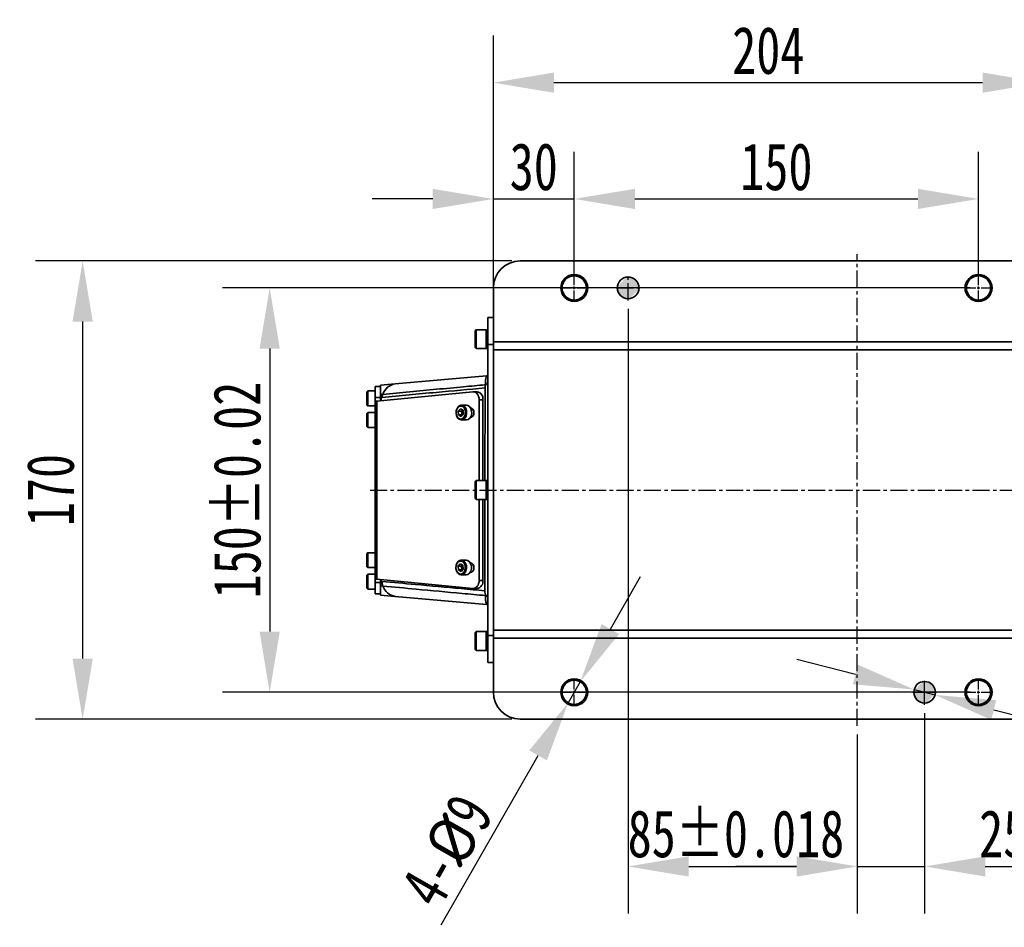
# Model space of a CAD drawing. Header units: millimetres. Extents: x 4180 to 7964, y -765 to 3096.
# Tile 28 of 30: x 5300 to 5666, y 2298 to 2635. Entities that reach past the tile are written whole.
import ezdxf

# ---------------------------------------------------------------- set-up
doc = ezdxf.new("R2010")
doc.units = ezdxf.units.MM
doc.header["$PDSIZE"] = -1
doc.linetypes.add('CENTER', pattern=[10.16, 6.35, -1.27, 1.27, -1.27])
doc.linetypes.add('CENTER2', pattern=[1.125, 0.75, -0.125, 0.125, -0.125])
doc.layers.add('细线层', color=7, linetype='Continuous')
doc.dimstyles.new('ISO-25', dxfattribs={"dimscale": 5, "dimtxt": 3.5, "dimasz": 4.5, "dimexe": 3.5, "dimexo": 0.625, "dimtad": 1, "dimdec": 1, "dimtxsty": 'Standard', "dimcen": 2.5, "dimclrd": 1, "dimclre": 1, "dimadec": 0, "dimazin": 0, "dimtfac": 1, "dimtdec": 1, "dimtmove": 1, "dimatfit": 3, "dimfxl": 1, "dimarcsym": 0})

# ---------------------------------------------------------------- blocks, each defined once
blk = doc.blocks.new('*U25')
at = {"color": 0, "linetype": 'CENTER2', "transparency": 16777216}
for p, q in [((0, 1), (0, 5.12)), ((-5.12, 0), (-1, 0)), ((1, 0), (5.12, 0)), ((0, -5.12), (0, -1))]:
    blk.add_line(p, q, dxfattribs=at)
at = {"color": 0, "linetype": 'Continuous', "transparency": 16777216}
for p, q in [((-0.5, 0), (0.5, 0)), ((0, -0.5), (0, 0.5))]:
    blk.add_line(p, q, dxfattribs=at)
blk = doc.blocks.new('*U26')
at = {"color": 0, "linetype": 'CENTER2', "transparency": 16777216}
for p, q in [((0, 1), (0, 5.12)), ((-5.12, 0), (-1, 0)), ((1, 0), (5.12, 0)), ((0, -5.12), (0, -1))]:
    blk.add_line(p, q, dxfattribs=at)
at = {"color": 0, "linetype": 'Continuous', "transparency": 16777216}
for p, q in [((-0.5, 0), (0.5, 0)), ((0, -0.5), (0, 0.5))]:
    blk.add_line(p, q, dxfattribs=at)
blk = doc.blocks.new('*U27')
at = {"color": 0, "linetype": 'CENTER2', "transparency": 16777216}
for p, q in [((0, 0.8), (0, 4.12)), ((-4.12, 0), (-0.8, 0)), ((0.8, 0), (4.12, 0)), ((0, -4.12), (0, -0.8))]:
    blk.add_line(p, q, dxfattribs=at)
at = {"color": 0, "linetype": 'Continuous', "transparency": 16777216}
for p, q in [((-0.4, 0), (0.4, 0)), ((0, -0.4), (0, 0.4))]:
    blk.add_line(p, q, dxfattribs=at)
blk = doc.blocks.new('*U28')
at = {"color": 0, "linetype": 'CENTER2', "transparency": 16777216}
for p, q in [((0, 1), (0, 5.12)), ((-5.12, 0), (-1, 0)), ((1, 0), (5.12, 0)), ((0, -5.12), (0, -1))]:
    blk.add_line(p, q, dxfattribs=at)
at = {"color": 0, "linetype": 'Continuous', "transparency": 16777216}
for p, q in [((-0.5, 0), (0.5, 0)), ((0, -0.5), (0, 0.5))]:
    blk.add_line(p, q, dxfattribs=at)
blk = doc.blocks.new('*U29')
at = {"color": 0, "linetype": 'CENTER2', "transparency": 16777216}
for p, q in [((0, 1), (0, 5.12)), ((-5.12, 0), (-1, 0)), ((1, 0), (5.12, 0)), ((0, -5.12), (0, -1))]:
    blk.add_line(p, q, dxfattribs=at)
at = {"color": 0, "linetype": 'Continuous', "transparency": 16777216}
for p, q in [((-0.5, 0), (0.5, 0)), ((0, -0.5), (0, 0.5))]:
    blk.add_line(p, q, dxfattribs=at)
blk = doc.blocks.new('*D31')
at = {"color": 1, "lineweight": -2, "transparency": 16777216}
for p, q in [((5652.97, 2535.39), (5375.61, 2535.39)), ((5393.11, 2512.89), (5393.11, 2407.89)), ((5652.97, 2385.39), (5375.61, 2385.39))]:
    blk.add_line(p, q, dxfattribs=at)
at = {"color": 1, "transparency": 16777216}
for points in [[(5389.36, 2512.89), (5396.86, 2512.89), (5393.11, 2535.39)], [(5389.36, 2407.89), (5396.86, 2407.89), (5393.11, 2385.39)]]:
    blk.add_solid(points, dxfattribs=at)
at = {"layer": 'Defpoints', "color": 0, "transparency": 16777216}
for p in [(5656.09, 2535.39), (5393.11, 2385.39), (5656.09, 2385.39)]:
    blk.add_point(p, dxfattribs=at)
at = {"color": 0, "transparency": 16777216, "insert": (5381.08, 2460.39), "char_height": 17.5, "attachment_point": 5, "rotation": 90}
blk.add_mtext('{\\fHYSWLongFangSong|b1|i0|c134|p2;150%%P0.02}', dxfattribs=at)
blk = doc.blocks.new('*D32')
at = {"color": 1, "lineweight": -2, "transparency": 16777216}
for p, q in [((5482.97, 2545.39), (5306.23, 2545.39)), ((5323.73, 2522.89), (5323.73, 2397.89)), ((5482.97, 2375.39), (5306.23, 2375.39))]:
    blk.add_line(p, q, dxfattribs=at)
at = {"color": 1, "transparency": 16777216}
for points in [[(5319.98, 2522.89), (5327.48, 2522.89), (5323.73, 2545.39)], [(5319.98, 2397.89), (5327.48, 2397.89), (5323.73, 2375.39)]]:
    blk.add_solid(points, dxfattribs=at)
at = {"layer": 'Defpoints', "color": 0, "transparency": 16777216}
for p in [(5486.09, 2545.39), (5323.73, 2375.39), (5486.09, 2375.39)]:
    blk.add_point(p, dxfattribs=at)
at = {"color": 0, "transparency": 16777216, "insert": (5311.85, 2460.39), "char_height": 17.5, "attachment_point": 5, "rotation": 90}
blk.add_mtext('{\\fHYSWLongFangSong|b1|i0|c134|p2;170}', dxfattribs=at)
blk = doc.blocks.new('*D33')
at = {"color": 1, "lineweight": -2, "transparency": 16777216}
for p, q in [((5506.09, 2540.45), (5506.09, 2585.89)), ((5656.09, 2540.45), (5656.09, 2585.89)), ((5528.59, 2568.39), (5633.59, 2568.39))]:
    blk.add_line(p, q, dxfattribs=at)
at = {"color": 1, "transparency": 16777216}
for points in [[(5528.59, 2572.14), (5528.59, 2564.64), (5506.09, 2568.39)], [(5633.59, 2572.14), (5633.59, 2564.64), (5656.09, 2568.39)]]:
    blk.add_solid(points, dxfattribs=at)
at = {"layer": 'Defpoints', "color": 0, "transparency": 16777216}
for p in [(5656.09, 2568.39), (5506.09, 2537.32), (5656.09, 2537.32)]:
    blk.add_point(p, dxfattribs=at)
at = {"color": 0, "transparency": 16777216, "insert": (5581.09, 2580.27), "char_height": 17.5, "attachment_point": 5}
blk.add_mtext('{\\fHYSWLongFangSong|b1|i0|c134|p2;150}', dxfattribs=at)
blk = doc.blocks.new('*D34')
at = {"color": 1, "lineweight": -2, "transparency": 16777216}
for p, q in [((5476.09, 2533.66), (5476.09, 2629.03)), ((5680.09, 2533.66), (5680.09, 2629.03)), ((5498.59, 2611.53), (5657.59, 2611.53))]:
    blk.add_line(p, q, dxfattribs=at)
at = {"color": 1, "transparency": 16777216}
for points in [[(5498.59, 2615.28), (5498.59, 2607.78), (5476.09, 2611.53)], [(5657.59, 2615.28), (5657.59, 2607.78), (5680.09, 2611.53)]]:
    blk.add_solid(points, dxfattribs=at)
at = {"layer": 'Defpoints', "color": 0, "transparency": 16777216}
for p in [(5680.09, 2611.53), (5476.09, 2530.54), (5680.09, 2530.54)]:
    blk.add_point(p, dxfattribs=at)
at = {"color": 0, "transparency": 16777216, "insert": (5578.09, 2623.4), "char_height": 17.5, "attachment_point": 5}
blk.add_mtext('{\\fHYSWLongFangSong|b1|i0|c134|p2;204}', dxfattribs=at)
blk = doc.blocks.new('*D35')
at = {"color": 1, "lineweight": -2, "transparency": 16777216}
for p, q in [((5526.09, 2527.63), (5526.09, 2303.26)), ((5611.09, 2369.77), (5611.09, 2303.26)), ((5548.59, 2320.76), (5588.59, 2320.76))]:
    blk.add_line(p, q, dxfattribs=at)
at = {"color": 1, "transparency": 16777216}
for points in [[(5548.59, 2324.51), (5548.59, 2317.01), (5526.09, 2320.76)], [(5588.59, 2324.51), (5588.59, 2317.01), (5611.09, 2320.76)]]:
    blk.add_solid(points, dxfattribs=at)
at = {"layer": 'Defpoints', "color": 0, "transparency": 16777216}
for p in [(5526.09, 2530.76), (5611.09, 2372.9), (5611.09, 2320.76)]:
    blk.add_point(p, dxfattribs=at)
at = {"color": 0, "transparency": 16777216, "insert": (5566.09, 2332.79), "char_height": 17.5, "attachment_point": 5}
blk.add_mtext('{\\fHYSWLongFangSong|b1|i0|c134|p2;85%%P0.018}', dxfattribs=at)
blk = doc.blocks.new('*D36')
at = {"color": 1, "lineweight": -2, "transparency": 16777216}
for p, q in [((5636.09, 2377.63), (5636.09, 2303.26)), ((5611.09, 2369.77), (5611.09, 2303.26)), ((5588.59, 2320.76), (5566.09, 2320.76)), ((5611.09, 2320.76), (5636.09, 2320.76)), ((5658.59, 2320.76), (5681.09, 2320.76))]:
    blk.add_line(p, q, dxfattribs=at)
at = {"color": 1, "transparency": 16777216}
for points in [[(5588.59, 2324.51), (5588.59, 2317.01), (5611.09, 2320.76)], [(5658.59, 2324.51), (5658.59, 2317.01), (5636.09, 2320.76)]]:
    blk.add_solid(points, dxfattribs=at)
at = {"layer": 'Defpoints', "color": 0, "transparency": 16777216}
for p in [(5636.09, 2380.76), (5611.09, 2372.9), (5636.09, 2320.76)]:
    blk.add_point(p, dxfattribs=at)
at = {"color": 0, "transparency": 16777216, "insert": (5692.02, 2332.79), "char_height": 17.5, "attachment_point": 5}
blk.add_mtext('{\\fHYSWLongFangSong|b1|i0|c134|p2;25%%P0.01}', dxfattribs=at)
blk = doc.blocks.new('*D37')
at = {"color": 1, "lineweight": -2, "transparency": 16777216}
for p, q in [((5519.5, 2408.82), (5530.67, 2428.35)), ((5508.33, 2389.29), (5503.86, 2381.48)), ((5456.77, 2299.14), (5492.69, 2361.95))]:
    blk.add_line(p, q, dxfattribs=at)
at = {"color": 1, "transparency": 16777216}
for points in [[(5516.24, 2410.68), (5522.75, 2406.96), (5508.33, 2389.29)], [(5489.43, 2363.81), (5495.94, 2360.09), (5503.86, 2381.48)]]:
    blk.add_solid(points, dxfattribs=at)
at = {"layer": 'Defpoints', "color": 0, "transparency": 16777216}
for p in [(5508.33, 2389.29), (5503.86, 2381.48)]:
    blk.add_point(p, dxfattribs=at)
at = {"color": 0, "transparency": 16777216, "insert": (5458.84, 2326.67), "char_height": 17.5, "attachment_point": 5, "rotation": 60.2348}
blk.add_mtext('{\\fHYSWLongFangSong|b1|i0|c134|p2;4-\\fISOCPEUR|b1|i0|c134|p34;%%C\\fHYSWLongFangSong|b1|i0|c134|p2;9}', dxfattribs=at)
blk = doc.blocks.new('*D38')
at = {"color": 1, "lineweight": -2, "transparency": 16777216}
for p, q in [((5610.43, 2391.98), (5588.63, 2397.57)), ((5632.22, 2386.38), (5639.97, 2384.39)), ((5875.84, 2323.82), (5661.76, 2378.79))]:
    blk.add_line(p, q, dxfattribs=at)
at = {"color": 1, "transparency": 16777216}
for points in [[(5611.36, 2395.61), (5609.49, 2388.34), (5632.22, 2386.38)], [(5662.69, 2382.43), (5660.83, 2375.16), (5639.97, 2384.39)]]:
    blk.add_solid(points, dxfattribs=at)
at = {"layer": 'Defpoints', "color": 0, "transparency": 16777216}
for p in [(5632.22, 2386.38), (5639.97, 2384.39)]:
    blk.add_point(p, dxfattribs=at)
at = {"color": 0, "transparency": 16777216, "insert": (5829.58, 2352.82), "char_height": 17.5, "attachment_point": 5, "rotation": 345.5991}
blk.add_mtext('{\\fHYSWLongFangSong|b1|i0|c134|p2;2-\\fISOCPEUR|b1|i0|c134|p34;%%C\\fHYSWLongFangSong|b1|i0|c134|p2;8\\fGulim|b1|i0|c134|p0; \\fHYSWLongFangSong|b1|i0|c134|p2;\\H0.7x;\\S+0.015^ 0;}', dxfattribs=at)
blk = doc.blocks.new('*D56')
at = {"color": 1, "lineweight": -2, "transparency": 16777216}
for p, q in [((5476.09, 2536.63), (5476.09, 2585.89)), ((5506.09, 2540.45), (5506.09, 2585.89)), ((5453.59, 2568.39), (5431.09, 2568.39)), ((5476.09, 2568.39), (5506.09, 2568.39)), ((5528.59, 2568.39), (5551.09, 2568.39))]:
    blk.add_line(p, q, dxfattribs=at)
at = {"color": 1, "transparency": 16777216}
for points in [[(5453.59, 2572.14), (5453.59, 2564.64), (5476.09, 2568.39)], [(5528.59, 2572.14), (5528.59, 2564.64), (5506.09, 2568.39)]]:
    blk.add_solid(points, dxfattribs=at)
at = {"layer": 'Defpoints', "color": 0, "transparency": 16777216}
for p in [(5506.09, 2568.39), (5506.09, 2537.32), (5476.09, 2533.5)]:
    blk.add_point(p, dxfattribs=at)
at = {"color": 0, "transparency": 16777216, "insert": (5491.09, 2580.27), "char_height": 17.5, "attachment_point": 5}
blk.add_mtext('{\\fHYSWLongFangSong|b1|i0|c134|p2;30}', dxfattribs=at)

msp = doc.modelspace()

# ---------------------------------------------------------------- hatches: boundary and pattern name
h = msp.add_hatch(color=256)
h.set_gradient(color2=(0, 0, 0), tint=1)
h.paths.add_polyline_path([(5526.09, 2535.39), (5526.09, 2539.39, 0.414214), (5522.09, 2535.39)], flags=17)
h.paths.add_polyline_path([(5526.09, 2531.39, 0.414214), (5530.09, 2535.39), (5526.09, 2535.39)], flags=17)
edge = h.paths.add_edge_path(flags=17)
edge.add_arc((5526.09, 2535.39), 4, 0, 360)
edge = h.paths.add_edge_path()
edge.add_line((5526.09, 2530.76), (5526.09, 2540.01))
edge.add_line((5521.71, 2535.39), (5530.48, 2535.39))
h = msp.add_hatch(color=256)
h.set_gradient(color2=(0, 0, 0), tint=1)
h.paths.add_polyline_path([(5636.09, 2385.39), (5636.09, 2389.39, 0.414214), (5632.09, 2385.39)], flags=17)
h.paths.add_polyline_path([(5636.09, 2381.39, 0.414214), (5640.09, 2385.39), (5636.09, 2385.39)], flags=17)
edge = h.paths.add_edge_path(flags=17)
edge.add_arc((5636.09, 2385.39), 4, 0, 360)
edge = h.paths.add_edge_path()
edge.add_line((5636.09, 2380.76), (5636.09, 2390.01))
edge.add_line((5631.71, 2385.39), (5640.48, 2385.39))

# ---------------------------------------------------------------- linework, layer by layer
at = {"color": 4, "linetype": 'CENTER'}
for p, q in [((5611.09, 2372.9), (5611.09, 2547.87)), ((5526.09, 2530.76), (5526.09, 2540.01)), ((5430.33, 2460.39), (6280.78, 2460.39)), ((5636.09, 2380.76), (5636.09, 2390.01)), ((5631.71, 2385.39), (5640.48, 2385.39))]:
    msp.add_line(p, q, dxfattribs=at)
at = {"linetype": 'CENTER'}
msp.add_line((5521.71, 2535.39), (5530.48, 2535.39), dxfattribs=at)
at = {"layer": '细线层', "linetype": 'Continuous', "lineweight": 35}
for p, q in [((5670.09, 2545.39), (5486.09, 2545.39)), ((5476.09, 2535.39), (5476.09, 2515.39)), ((5474.09, 2524.39), (5476.09, 2524.39)), ((5474.09, 2514.39), (5474.09, 2524.39)), ((5469.74, 2519.89), (5469.39, 2519.54)), ((5469.39, 2513.24), (5469.39, 2519.54)), ((5473.39, 2519.89), (5469.74, 2519.89)), ((5469.74, 2519.89), (5469.74, 2512.89)), ((5474.09, 2519.89), (5473.39, 2519.89)), ((5473.39, 2519.89), (5473.39, 2512.89)), ((5473.39, 2516.39), (5473.39, 2519.89)), ((5469.39, 2513.24), (5469.74, 2512.89)), ((5473.39, 2512.89), (5473.39, 2516.39)), ((5476.09, 2514.39), (5474.09, 2514.39)), ((5474.09, 2406.39), (5474.09, 2514.39)), ((5476.09, 2515.39), (5680.09, 2515.39)), ((5476.09, 2512.39), (5476.09, 2515.39)), ((5469.74, 2512.89), (5473.39, 2512.89)), ((5473.39, 2512.89), (5474.09, 2512.89)), ((5476.09, 2408.39), (5476.09, 2512.39)), ((5680.09, 2512.39), (5476.09, 2512.39)), ((5439.71, 2499.82), (5473.61, 2502.79)), ((5432.19, 2498.84), (5434.19, 2498.84)), ((5432.19, 2498.84), (5432.19, 2494.69)), ((5434.19, 2499.34), (5439.71, 2499.82)), ((5434.19, 2497.98), (5434.19, 2498.84)), ((5429.49, 2497.14), (5429.19, 2496.84)), ((5429.19, 2491.94), (5429.19, 2496.84)), ((5432.19, 2497.14), (5429.49, 2497.14)), ((5429.49, 2497.14), (5429.49, 2491.64)), ((5468.53, 2496.87), (5432.86, 2493.39)), ((5434.19, 2495.76), (5434.19, 2495.81)), ((5434.19, 2494.31), (5434.19, 2495.76)), ((5470.07, 2496.88), (5468.68, 2496.88)), ((5472.99, 2463.89), (5473.04, 2498.29)), ((5429.19, 2491.94), (5429.49, 2491.64)), ((5429.49, 2491.64), (5432.19, 2491.64)), ((5434.19, 2494.69), (5432.19, 2494.69)), ((5432.19, 2493.39), (5432.19, 2494.69)), ((5432.19, 2493.39), (5432.19, 2427.39)), ((5432.86, 2493.39), (5432.19, 2493.39)), ((5432.86, 2493.39), (5432.86, 2427.39)), ((5434.19, 2493.39), (5434.19, 2494.31)), ((5434.86, 2494.78), (5434.49, 2494.75)), ((5434.49, 2494.75), (5434.49, 2493.55)), ((5466.13, 2491.89), (5464.24, 2491.89)), ((5470.82, 2463.89), (5470.82, 2493.88)), ((5470.82, 2493.88), (5472.22, 2493.88)), ((5472.22, 2463.89), (5472.22, 2493.88)), ((5429.49, 2489.14), (5429.19, 2488.84)), ((5429.19, 2483.94), (5429.19, 2488.84)), ((5432.19, 2489.14), (5429.49, 2489.14)), ((5429.49, 2489.14), (5429.49, 2483.64)), ((5463.07, 2489.69), (5463.89, 2490.57)), ((5463.21, 2488.26), (5463.07, 2489.69)), ((5464.29, 2489.68), (5463.07, 2489.69)), ((5464.17, 2487.71), (5463.21, 2488.26)), ((5464.43, 2488.25), (5463.21, 2488.26)), ((5463.89, 2490.57), (5464.84, 2490.03)), ((5464.98, 2488.6), (5464.17, 2487.71)), ((5464.43, 2488.25), (5464.59, 2488.17)), ((5464.84, 2490.03), (5464.98, 2488.6)), ((5464.23, 2486.39), (5466.12, 2486.39)), ((5429.19, 2483.94), (5429.49, 2483.64)), ((5429.49, 2483.64), (5432.19, 2483.64)), ((5469.74, 2463.89), (5469.39, 2463.54)), ((5469.39, 2457.24), (5469.39, 2463.54)), ((5473.39, 2463.89), (5469.74, 2463.89)), ((5469.74, 2463.89), (5469.74, 2456.89)), ((5474.09, 2463.89), (5473.39, 2463.89)), ((5473.39, 2463.89), (5473.39, 2456.89)), ((5473.39, 2460.39), (5473.39, 2463.89)), ((5473.39, 2456.89), (5473.39, 2460.39)), ((5469.39, 2457.24), (5469.74, 2456.89)), ((5469.74, 2456.89), (5473.39, 2456.89)), ((5470.82, 2426.89), (5470.82, 2456.89)), ((5472.22, 2426.89), (5472.22, 2456.89)), ((5472.93, 2423.02), (5472.98, 2456.89)), ((5473.39, 2456.89), (5474.09, 2456.89)), ((5429.49, 2437.14), (5429.19, 2436.84)), ((5429.19, 2431.94), (5429.19, 2436.84)), ((5432.19, 2437.14), (5429.49, 2437.14)), ((5429.49, 2437.14), (5429.49, 2431.64)), ((5462.99, 2432.18), (5463.81, 2433.07)), ((5463.81, 2433.07), (5464.76, 2432.53)), ((5466.05, 2434.39), (5464.17, 2434.39)), ((5467.6, 2433.44), (5467.54, 2433.44)), ((5429.19, 2431.94), (5429.49, 2431.64)), ((5429.49, 2431.64), (5432.19, 2431.64)), ((5463.13, 2430.75), (5462.99, 2432.18)), ((5464.21, 2432.18), (5462.99, 2432.18)), ((5464.09, 2430.21), (5463.13, 2430.75)), ((5464.35, 2430.75), (5463.13, 2430.75)), ((5464.9, 2431.1), (5464.09, 2430.21)), ((5464.35, 2430.75), (5464.51, 2430.67)), ((5464.76, 2432.53), (5464.9, 2431.1)), ((5467.53, 2429.84), (5467.6, 2429.84)), ((5429.49, 2429.14), (5429.19, 2428.84)), ((5429.19, 2423.94), (5429.19, 2428.84)), ((5432.19, 2429.14), (5429.49, 2429.14)), ((5429.49, 2429.14), (5429.49, 2423.64)), ((5432.86, 2427.39), (5432.19, 2427.39)), ((5432.19, 2427.39), (5432.19, 2426.08)), ((5432.19, 2426.08), (5434.19, 2426.08)), ((5432.19, 2421.93), (5432.19, 2426.08)), ((5468.53, 2423.9), (5432.86, 2427.39)), ((5434.19, 2427.39), (5434.19, 2426.82)), ((5434.19, 2425.26), (5434.19, 2426.82)), ((5434.49, 2427.22), (5434.49, 2426.53)), ((5434.49, 2426.53), (5434.79, 2426.5)), ((5464.15, 2428.89), (5466.04, 2428.89)), ((5470.82, 2426.89), (5472.22, 2426.89)), ((5429.19, 2423.94), (5429.49, 2423.64)), ((5429.49, 2423.64), (5432.19, 2423.64)), ((5434.19, 2421.93), (5432.19, 2421.93)), ((5434.19, 2425.26), (5434.19, 2425.11)), ((5434.19, 2424.87), (5434.19, 2425.26)), ((5434.19, 2422.79), (5434.19, 2421.93)), ((5468.68, 2423.89), (5470.07, 2423.89)), ((5434.19, 2421.43), (5439.71, 2420.95)), ((5439.71, 2420.95), (5473.61, 2417.98)), ((5469.74, 2407.89), (5469.39, 2407.54)), ((5469.39, 2401.24), (5469.39, 2407.54)), ((5473.39, 2407.89), (5469.74, 2407.89)), ((5469.74, 2407.89), (5469.74, 2400.89)), ((5474.09, 2407.89), (5473.39, 2407.89)), ((5473.39, 2407.89), (5473.39, 2400.89)), ((5473.39, 2404.39), (5473.39, 2407.89)), ((5476.09, 2408.39), (5680.09, 2408.39)), ((5476.09, 2405.39), (5476.09, 2408.39)), ((5473.39, 2400.89), (5473.39, 2404.39)), ((5474.09, 2406.39), (5476.09, 2406.39)), ((5474.09, 2396.39), (5474.09, 2406.39)), ((5476.09, 2405.39), (5476.09, 2385.39)), ((5476.09, 2405.39), (5680.09, 2405.39)), ((5469.39, 2401.24), (5469.74, 2400.89)), ((5469.74, 2400.89), (5473.39, 2400.89)), ((5473.39, 2400.89), (5474.09, 2400.89)), ((5476.09, 2396.39), (5474.09, 2396.39)), ((5486.09, 2375.39), (5670.09, 2375.39))]:
    msp.add_line(p, q, dxfattribs=at)
at = {"layer": '细线层', "linetype": 'Continuous', "lineweight": 35, "flags": 128}
for points in [[(5434.19, 2495.81), (5434.31, 2495.83), (5435.05, 2495.9)], [(5468.53, 2496.87), (5468.97, 2496.85), (5469.39, 2496.71), (5469.79, 2496.45), (5470.14, 2496.08), (5470.43, 2495.61), (5470.64, 2495.08), (5470.78, 2494.49), (5470.82, 2493.88)], [(5463.97, 2491.86), (5464.69, 2491.82), (5465.35, 2491.41), (5465.86, 2490.69), (5466.15, 2489.77), (5466.18, 2488.76), (5465.95, 2487.8), (5465.49, 2487.02), (5464.86, 2486.53), (5464.14, 2486.39), (5463.44, 2486.63), (5462.84, 2487.2), (5462.44, 2488.03), (5462.27, 2489.02), (5462.37, 2490.02), (5462.73, 2490.9), (5463.28, 2491.54), (5463.97, 2491.86)], [(5463.79, 2491.57), (5463.14, 2491.26), (5462.63, 2490.62), (5462.33, 2489.76), (5462.29, 2488.81), (5462.51, 2487.9), (5462.97, 2487.19), (5463.58, 2486.77), (5464.26, 2486.71), (5464.91, 2487.03), (5465.42, 2487.66), (5465.72, 2488.52), (5465.76, 2489.48), (5465.54, 2490.38), (5465.09, 2491.09), (5464.47, 2491.51), (5463.79, 2491.57)], [(5466.13, 2491.89), (5466.58, 2491.81), (5467.24, 2491.4), (5467.75, 2490.69), (5468.04, 2489.76), (5468.07, 2488.75), (5467.84, 2487.79), (5467.38, 2487.02), (5466.74, 2486.53), (5466.12, 2486.39)], [(5467.6, 2487.34), (5468.1, 2487.47), (5468.51, 2487.86), (5468.79, 2488.45), (5468.89, 2489.14), (5468.79, 2489.82), (5468.51, 2490.41), (5468.1, 2490.8), (5467.6, 2490.94)], [(5463.89, 2434.37), (5464.61, 2434.32), (5465.27, 2433.92), (5465.78, 2433.2), (5466.07, 2432.28), (5466.11, 2431.27), (5465.88, 2430.31), (5465.41, 2429.53), (5464.78, 2429.04), (5464.07, 2428.9), (5463.36, 2429.12), (5462.77, 2429.69), (5462.36, 2430.53), (5462.19, 2431.51), (5462.29, 2432.51), (5462.64, 2433.39), (5463.2, 2434.04), (5463.89, 2434.37)], [(5463.71, 2434.07), (5463.06, 2433.75), (5462.55, 2433.12), (5462.25, 2432.25), (5462.21, 2431.3), (5462.44, 2430.4), (5462.89, 2429.68), (5463.51, 2429.27), (5464.19, 2429.22), (5464.84, 2429.53), (5465.35, 2430.17), (5465.64, 2431.03), (5465.68, 2431.99), (5465.46, 2432.89), (5465, 2433.6), (5464.39, 2434.02), (5463.71, 2434.07)], [(5466.05, 2434.39), (5466.5, 2434.32), (5467.16, 2433.91), (5467.67, 2433.2), (5467.96, 2432.27), (5467.99, 2431.26), (5467.76, 2430.3), (5467.3, 2429.53), (5466.67, 2429.03), (5466.04, 2428.89)], [(5467.6, 2429.84), (5468.1, 2429.97), (5468.51, 2430.36), (5468.79, 2430.95), (5468.89, 2431.64), (5468.79, 2432.32), (5468.51, 2432.91), (5468.1, 2433.3), (5467.6, 2433.44)], [(5468.53, 2423.9), (5468.97, 2423.92), (5469.39, 2424.06), (5469.79, 2424.32), (5470.14, 2424.69), (5470.43, 2425.16), (5470.64, 2425.69), (5470.78, 2426.28), (5470.82, 2426.89)], [(5435.09, 2424.79), (5434.31, 2424.86), (5434.19, 2424.87)]]:
    msp.add_lwpolyline(points, dxfattribs=at)
at = {"layer": '细线层', "linetype": 'Continuous', "lineweight": 35}
for centre, radius in [((5506.09, 2535.39), 5), ((5506.09, 2535.39), 4.5), ((5526.09, 2535.39), 4), ((5656.09, 2535.39), 5), ((5656.09, 2535.39), 4.5), ((5506.09, 2385.39), 5), ((5506.09, 2385.39), 4.5), ((5636.09, 2385.39), 4), ((5656.09, 2385.39), 5), ((5656.09, 2385.39), 4.5)]:
    msp.add_circle(centre, radius, dxfattribs=at)
for centre, radius, start, end in [((5486.09, 2535.39), 10, 90, 180), ((5473.69, 2501.79), 1, 66.4218, 95), ((5440.66, 2493.97), 5.93, 99.1722, 161.057), ((5437.42, 2494.92), 2.56, 157.7025, 183.2053), ((5469.59, 2494.27), 2.66, 351.7103, 79.4148), ((5438.62, 2426.28), 3.83, 176.6251, 202.833), ((5469.59, 2426.51), 2.66, 280.5852, 8.2897), ((5440.64, 2426.77), 5.9, 199.6058, 260.9453), ((5473.69, 2418.98), 1, 265, 286.7358), ((5486.09, 2385.39), 10, 180, 270)]:
    msp.add_arc(centre, radius, start, end, dxfattribs=at)
for points, knots in [([(5473.1, 2499.44), (5473.12, 2499.82), (5473.18, 2500.8), (5473.3, 2501.88), (5473.45, 2502.65), (5473.55, 2502.74), (5473.61, 2502.79)], [0, 0, 0, 0, 0.174531, 0.451374, 0.726626, 1, 1, 1, 1]), ([(5434.19, 2495.81), (5434.19, 2496.23), (5434.19, 2497.08), (5434.19, 2498.08), (5434.19, 2498.85), (5434.19, 2499.27), (5434.19, 2499.32), (5434.19, 2499.34)], [0, 0, 0, 0, 0.176468, 0.358919, 0.585447, 0.818372, 1, 1, 1, 1]), ([(5435.05, 2495.9), (5438.38, 2496.21), (5445.05, 2496.84), (5455.04, 2497.77), (5464.39, 2498.64), (5470.41, 2499.19), (5473.1, 2499.44)], [0, 0, 0, 0, 0.2627136, 0.5254267, 0.7881395, 1, 1, 1, 1]), ([(5473.21, 2499.25), (5473.17, 2499.14), (5473.07, 2498.83), (5473.05, 2498.49), (5473.04, 2498.29)], [0, 0, 0, 0, 0.384336, 1, 1, 1, 1]), ([(5473.1, 2499.44), (5473.1, 2499.44), (5473.15, 2499.39), (5473.18, 2499.32), (5473.21, 2499.25)], [0, 0, 0, 0, 0.030415, 1, 1, 1, 1]), ([(5473.21, 2499.25), (5473.32, 2499.42), (5473.51, 2499.73), (5473.82, 2500.01), (5474.02, 2500.08), (5474.09, 2500.11)], [0, 0, 0, 0, 0.4288439, 0.8004477, 1, 1, 1, 1]), ([(5434.19, 2495.76), (5434.22, 2495.56), (5434.26, 2495.23), (5434.42, 2494.88), (5434.49, 2494.75), (5434.49, 2494.75)], [0, 0, 0, 0, 0.6041537, 0.9930228, 1, 1, 1, 1]), ([(5473.04, 2498.29), (5466.97, 2497.73), (5457.58, 2496.88), (5444.85, 2495.71), (5438.19, 2495.09), (5434.86, 2494.78)], [0, 0, 0, 0, 0.476619, 0.73831, 1, 1, 1, 1]), ([(5464.76, 2490.11), (5464.75, 2490.11), (5464.64, 2489.96), (5464.46, 2489.82), (5464.29, 2489.68)], [0, 0, 0, 0, 0.042447, 1, 1, 1, 1]), ([(5464.29, 2489.68), (5464.3, 2489.63), (5464.38, 2489.35), (5464.47, 2488.86), (5464.44, 2488.43), (5464.43, 2488.25)], [0, 0, 0, 0, 0.100346, 0.611252, 1, 1, 1, 1]), ([(5464.68, 2432.61), (5464.67, 2432.61), (5464.57, 2432.46), (5464.38, 2432.32), (5464.21, 2432.18)], [0, 0, 0, 0, 0.048938, 1, 1, 1, 1]), ([(5464.21, 2432.18), (5464.22, 2432.13), (5464.3, 2431.85), (5464.39, 2431.36), (5464.36, 2430.93), (5464.35, 2430.75)], [0, 0, 0, 0, 0.100346, 0.611252, 1, 1, 1, 1]), ([(5434.49, 2426.53), (5434.49, 2426.53), (5434.43, 2426.39), (5434.27, 2425.96), (5434.22, 2425.55), (5434.19, 2425.26)], [0, 0, 0, 0, 0.007364, 0.320438, 1, 1, 1, 1]), ([(5434.79, 2426.5), (5438.89, 2426.13), (5448.7, 2425.22), (5461.41, 2424.06), (5470.03, 2423.29), (5472.93, 2423.02)], [0, 0, 0, 0, 0.3224372, 0.7713453, 1, 1, 1, 1]), ([(5434.19, 2424.87), (5434.19, 2424.46), (5434.19, 2423.63), (5434.19, 2422.64), (5434.19, 2421.89), (5434.19, 2421.49), (5434.19, 2421.45), (5434.19, 2421.43)], [0, 0, 0, 0, 0.17838, 0.362668, 0.593539, 0.830934, 1, 1, 1, 1]), ([(5473.1, 2421.25), (5470.25, 2421.51), (5461.68, 2422.3), (5449.01, 2423.48), (5439.19, 2424.4), (5435.09, 2424.79)], [0, 0, 0, 0, 0.2254002, 0.6762017, 1, 1, 1, 1]), ([(5472.93, 2423.02), (5472.95, 2422.68), (5472.99, 2422.15), (5473.16, 2421.67), (5473.22, 2421.5)], [0, 0, 0, 0, 0.63723, 1, 1, 1, 1]), ([(5473.22, 2421.5), (5473.19, 2421.43), (5473.15, 2421.34), (5473.11, 2421.26), (5473.1, 2421.25)], [0, 0, 0, 0, 0.857871, 1, 1, 1, 1]), ([(5473.1, 2421.25), (5473.13, 2420.9), (5473.18, 2419.95), (5473.3, 2418.89), (5473.45, 2418.12), (5473.55, 2418.03), (5473.61, 2417.98)], [0, 0, 0, 0, 0.164427, 0.444659, 0.72328, 1, 1, 1, 1]), ([(5474.09, 2420.66), (5473.99, 2420.7), (5473.73, 2420.81), (5473.44, 2421.13), (5473.28, 2421.41), (5473.22, 2421.5)], [0, 0, 0, 0, 0.28447, 0.758969, 1, 1, 1, 1])]:
    msp.add_open_spline(points, degree=3, knots=knots, dxfattribs=at)

# ---------------------------------------------------------------- block references
at = {"color": 4, "linetype": 'CENTER2'}
for name, p in [('*U25', (5506.09, 2535.39)), ('*U29', (5656.09, 2535.39)), ('*U26', (5506.09, 2385.39)), ('*U28', (5656.09, 2385.39))]:
    msp.add_blockref(name, p, dxfattribs=at)
at = {"linetype": 'CENTER2'}
msp.add_blockref('*U27', (5636.09, 2385.39), dxfattribs=at)

# ---------------------------------------------------------------- dimensions: what is measured, and where the dimension line sits
for base, p1, p2, text, picture, middle in [((5680.09, 2611.53), (5476.09, 2530.54), (5680.09, 2530.54), '{\\fHYSWLongFangSong|b1|i0|c134|p2;<>}', '*D34', (5578.09, 2611.53)), ((5611.09, 2320.76), (5526.09, 2530.76), (5611.09, 2372.9), '{\\fHYSWLongFangSong|b1|i0|c134|p2;<>%%P0.018}', '*D35', (5566.09, 2320.76))]:
    dim = msp.add_linear_dim(base=base, p1=p1, p2=p2, text=text, dimstyle='ISO-25', override={"dimtmove": 0})
    dim.commit()
    dim.dimension.update_dxf_attribs({"geometry": picture, "text_midpoint": middle, "dimtype": 160})
at = {"color": 4}
dim = msp.add_linear_dim(base=(5506.09, 2568.39), p1=(5476.09, 2533.5), p2=(5506.09, 2537.32), text='{\\fHYSWLongFangSong|b1|i0|c134|p2;<>}', dimstyle='ISO-25', dxfattribs=at)
dim.commit()
dim.dimension.update_dxf_attribs({"geometry": '*D56', "text_midpoint": (5491.09, 2580.27)})
dim = msp.add_linear_dim(base=(5656.09, 2568.39), p1=(5506.09, 2537.32), p2=(5656.09, 2537.32), text='{\\fHYSWLongFangSong|b1|i0|c134|p2;<>}', dimstyle='ISO-25')
dim.commit()
dim.dimension.update_dxf_attribs({"geometry": '*D33', "text_midpoint": (5581.09, 2580.27)})
dim = msp.add_linear_dim(base=(5323.73, 2375.39), p1=(5486.09, 2545.39), p2=(5486.09, 2375.39), angle=90, text='{\\fHYSWLongFangSong|b1|i0|c134|p2;<>}', dimstyle='ISO-25', override={"dimtmove": 0})
dim.commit()
dim.dimension.update_dxf_attribs({"geometry": '*D32', "text_midpoint": (5323.73, 2460.39), "dimtype": 160})
dim = msp.add_linear_dim(base=(5393.11, 2385.39), p1=(5656.09, 2535.39), p2=(5656.09, 2385.39), angle=90, text='{\\fHYSWLongFangSong|b1|i0|c134|p2;<>%%P0.02}', dimstyle='ISO-25')
dim.commit()
dim.dimension.update_dxf_attribs({"geometry": '*D31', "text_midpoint": (5381.08, 2460.39)})
dim = msp.add_diameter_dim_2p(p1=(5508.33, 2389.29), p2=(5503.86, 2381.48), text='{\\fHYSWLongFangSong|b1|i0|c134|p2;4-\\fISOCPEUR|b1|i0|c134|p34;%%C\\fHYSWLongFangSong|b1|i0|c134|p2;9}', dimstyle='ISO-25')
dim.commit()
dim.dimension.update_dxf_attribs({"geometry": '*D37', "text_midpoint": (5458.84, 2326.67)})
dim = msp.add_diameter_dim_2p(p1=(5632.22, 2386.38), p2=(5639.97, 2384.39), text='{\\fHYSWLongFangSong|b1|i0|c134|p2;2-\\fISOCPEUR|b1|i0|c134|p34;%%C\\fHYSWLongFangSong|b1|i0|c134|p2;8\\fGulim|b1|i0|c134|p0; \\fHYSWLongFangSong|b1|i0|c134|p2;\\H0.7x;\\S+0.015^ 0;}', dimstyle='ISO-25')
dim.commit()
dim.dimension.update_dxf_attribs({"geometry": '*D38', "text_midpoint": (5825.46, 2336.76), "dimtype": 163})
dim = msp.add_linear_dim(base=(5636.09, 2320.76), p1=(5611.09, 2372.9), p2=(5636.09, 2380.76), text='{\\fHYSWLongFangSong|b1|i0|c134|p2;<>%%P0.01}', dimstyle='ISO-25')
dim.commit()
dim.dimension.update_dxf_attribs({"geometry": '*D36', "text_midpoint": (5692.02, 2320.76), "dimtype": 160})

doc.saveas('drawing.dxf')
